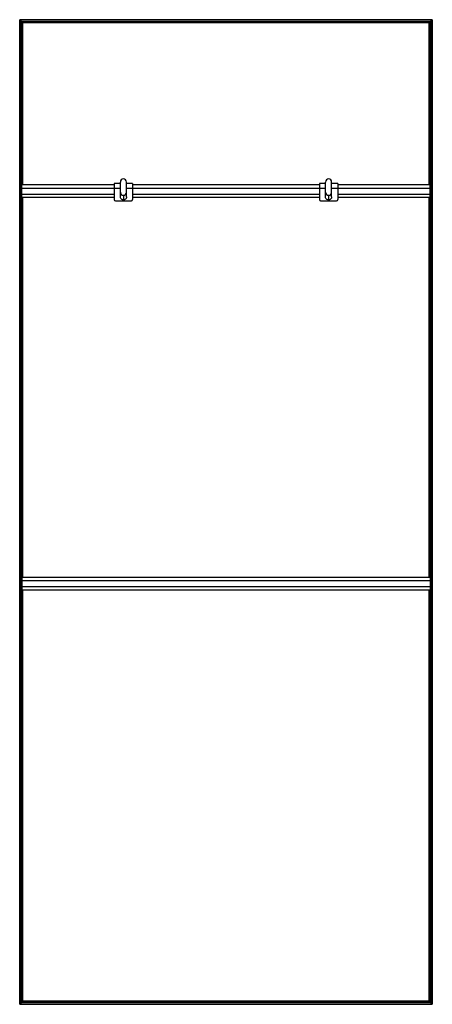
# Model space of a CAD drawing. Header units: millimetres. Extents: x -503 to 503, y -1200 to 1200.
import ezdxf

# ---------------------------------------------------------------- set-up
doc = ezdxf.new("R2010")
doc.units = ezdxf.units.MM

msp = doc.modelspace()

# ---------------------------------------------------------------- linework, layer by layer
at = {"color": 7, "linetype": 'Continuous', "lineweight": 25}
for p, q in [((502.9, 1200), (-502.9, 1200)), ((-502.9, 1200), (-502.9, -1200)), ((502.5, 1199.7), (-502.5, 1199.7)), ((-502.5, 1199.7), (-501.7, 1198.8)), ((-502.5, -1199.7), (-502.5, 1199.7)), ((501.7, 1198.8), (-501.7, 1198.8)), ((-501.7, 1198.8), (-501.7, -1198.8)), ((501.4, 1198.5), (-501.4, 1198.5)), ((-497.6, 1194.8), (-501.4, 1198.5)), ((-501.4, -1198.5), (-501.4, 1198.5)), ((-501.4, 1193.8), (-497.6, 1193.8)), ((497.6, 1194.8), (-497.6, 1194.8)), ((-497.6, 1194.8), (-497.6, 797.2)), ((497.3, 1194.4), (-497.3, 1194.4)), ((-497.3, 1194.4), (-496.5, 1193.6)), ((-497.3, 797.2), (-497.3, 1194.4)), ((496.5, 1193.6), (-496.5, 1193.6)), ((-496.5, 1193.6), (-496.5, 797.2)), ((496.1, 1193.2), (-496.1, 1193.2)), ((-495.4, 1192.5), (-496.1, 1193.2)), ((-496.1, 797.2), (-496.1, 1193.2)), ((495.4, 1192.5), (-495.4, 1192.5)), ((-495.4, 797.2), (-495.4, 1192.5)), ((495.4, 1192.5), (496.1, 1193.2)), ((495.4, 797.2), (495.4, 1192.5)), ((496.1, 1193.2), (496.1, 797.2)), ((497.3, 1194.4), (496.5, 1193.6)), ((496.5, 797.2), (496.5, 1193.6)), ((497.3, 1194.4), (497.3, 797.2)), ((497.6, 1194.8), (501.4, 1198.5)), ((497.6, 797.2), (497.6, 1194.8)), ((501.4, 1193.8), (497.6, 1193.8)), ((501.4, 1198.5), (501.4, -1198.5)), ((501.7, 1198.8), (502.5, 1199.7)), ((501.7, -1198.8), (501.7, 1198.8)), ((502.5, 1199.7), (502.5, -1199.7)), ((502.9, -1200), (502.9, 1200)), ((-497.6, 1174.2), (-501.4, 1174.2)), ((-501.4, 1161.8), (-497.6, 1161.8)), ((497.6, 1174.2), (501.4, 1174.2)), ((501.4, 1161.8), (497.6, 1161.8)), ((-497.6, 1142.2), (-501.4, 1142.2)), ((-501.4, 1129.8), (-497.6, 1129.8)), ((497.6, 1142.2), (501.4, 1142.2)), ((501.4, 1129.8), (497.6, 1129.8)), ((-497.6, 1110.2), (-501.4, 1110.2)), ((497.6, 1110.2), (501.4, 1110.2)), ((-501.4, 1097.8), (-497.6, 1097.8)), ((501.4, 1097.8), (497.6, 1097.8)), ((-497.6, 1078.2), (-501.4, 1078.2)), ((-501.4, 1065.8), (-497.6, 1065.8)), ((497.6, 1078.2), (501.4, 1078.2)), ((501.4, 1065.8), (497.6, 1065.8)), ((-497.6, 1046.2), (-501.4, 1046.2)), ((-501.4, 1033.8), (-497.6, 1033.8)), ((497.6, 1046.2), (501.4, 1046.2)), ((501.4, 1033.8), (497.6, 1033.8)), ((-497.6, 1014.2), (-501.4, 1014.2)), ((497.6, 1014.2), (501.4, 1014.2)), ((-501.4, 1001.8), (-497.6, 1001.8)), ((501.4, 1001.8), (497.6, 1001.8)), ((-497.6, 982.2), (-501.4, 982.2)), ((-501.4, 969.8), (-497.6, 969.8)), ((497.6, 982.2), (501.4, 982.2)), ((501.4, 969.8), (497.6, 969.8)), ((-497.6, 950.2), (-501.4, 950.2)), ((-501.4, 937.8), (-497.6, 937.8)), ((497.6, 950.2), (501.4, 950.2)), ((501.4, 937.8), (497.6, 937.8)), ((-497.6, 918.2), (-501.4, 918.2)), ((497.6, 918.2), (501.4, 918.2)), ((-501.4, 905.8), (-497.6, 905.8)), ((501.4, 905.8), (497.6, 905.8)), ((-497.6, 886.2), (-501.4, 886.2)), ((-501.4, 873.8), (-497.6, 873.8)), ((497.6, 886.2), (501.4, 886.2)), ((501.4, 873.8), (497.6, 873.8)), ((-497.6, 854.2), (-501.4, 854.2)), ((-501.4, 841.8), (-497.6, 841.8)), ((497.6, 854.2), (501.4, 854.2)), ((501.4, 841.8), (497.6, 841.8)), ((-497.6, 822.2), (-501.4, 822.2)), ((497.6, 822.2), (501.4, 822.2)), ((-501.4, 809.8), (-497.6, 809.8)), ((-498, 800.2), (-501, 800.2)), ((-501, 718.8), (-501, 800.2)), ((-498, 718.8), (-498, 800.2)), ((-272.5, 797.2), (-498, 797.2)), ((-257.5, 800.4), (-272.5, 800.4)), ((-272.5, 800.4), (-272.5, 761.7)), ((-257.5, 768.2), (-257.5, 804.3)), ((-242.5, 768.2), (-242.5, 804.3)), ((-227.5, 800.4), (-242.5, 800.4)), ((-227.5, 800.4), (-227.5, 761.7)), ((227.5, 797.2), (-227.5, 797.2)), ((242.5, 800.4), (227.5, 800.4)), ((227.5, 800.4), (227.5, 761.7)), ((242.5, 768.2), (242.5, 804.3)), ((257.5, 768.2), (257.5, 804.3)), ((272.5, 800.4), (257.5, 800.4)), ((272.5, 800.4), (272.5, 761.7)), ((498, 797.2), (272.5, 797.2)), ((501.4, 809.8), (497.6, 809.8)), ((501, 800.2), (498, 800.2)), ((498, 718.8), (498, 800.2)), ((501, 718.8), (501, 800.2)), ((-501, 790.2), (-501.4, 790.2)), ((-501.4, 777.8), (-501, 777.8)), ((-498, 791.2), (-501, 791.2)), ((-498, 789.7), (-257.5, 789.7)), ((-498, 774.7), (-272.5, 774.7)), ((-250, 771.9), (-250, 760.7)), ((-242.5, 789.7), (242.5, 789.7)), ((-227.5, 774.7), (227.5, 774.7)), ((250, 771.9), (250, 760.7)), ((257.5, 789.7), (498, 789.7)), ((272.5, 774.7), (498, 774.7)), ((501, 791.2), (498, 791.2)), ((501, 790.2), (501.4, 790.2)), ((501.4, 777.8), (501, 777.8)), ((-501, 758.2), (-501.4, 758.2)), ((-501.4, 745.8), (-501, 745.8)), ((-498, 763.3), (-501, 763.3)), ((-498, 759.5), (-501, 759.5)), ((-498, 767.2), (-272.5, 767.2)), ((-497.6, 758.2), (-498, 758.2)), ((-498, 745.8), (-497.6, 745.8)), ((-497.6, 767.2), (-497.6, -159.5)), ((-497.3, -159.5), (-497.3, 767.2)), ((-496.5, 767.2), (-496.5, -159.5)), ((-496.1, -159.5), (-496.1, 767.2)), ((-495.4, -159.5), (-495.4, 767.2)), ((-269.5, 758.7), (-230.5, 758.7)), ((-227.5, 767.2), (227.5, 767.2)), ((230.5, 758.7), (269.5, 758.7)), ((272.5, 767.2), (498, 767.2)), ((495.4, -159.5), (495.4, 767.2)), ((496.1, 767.2), (496.1, -159.5)), ((496.5, -159.5), (496.5, 767.2)), ((497.3, 767.2), (497.3, -159.5)), ((497.6, -159.5), (497.6, 767.2)), ((497.6, 758.2), (498, 758.2)), ((498, 745.8), (497.6, 745.8)), ((501, 763.3), (498, 763.3)), ((501, 759.5), (498, 759.5)), ((501, 758.2), (501.4, 758.2)), ((501.4, 745.8), (501, 745.8)), ((-501, 726.2), (-501.4, 726.2)), ((-498, 721.7), (-501, 721.7)), ((-497.6, 726.2), (-498, 726.2)), ((497.6, 726.2), (498, 726.2)), ((501, 721.7), (498, 721.7)), ((501, 726.2), (501.4, 726.2)), ((-501.4, 713.8), (-497.6, 713.8)), ((-498, 718.8), (-501, 718.8)), ((501.4, 713.8), (497.6, 713.8)), ((501, 718.8), (498, 718.8)), ((-497.6, 694.2), (-501.4, 694.2)), ((-501.4, 681.8), (-497.6, 681.8)), ((497.6, 694.2), (501.4, 694.2)), ((501.4, 681.8), (497.6, 681.8)), ((-497.6, 662.2), (-501.4, 662.2)), ((-501.4, 649.8), (-497.6, 649.8)), ((497.6, 662.2), (501.4, 662.2)), ((501.4, 649.8), (497.6, 649.8)), ((-497.6, 630.2), (-501.4, 630.2)), ((497.6, 630.2), (501.4, 630.2)), ((-501.4, 617.8), (-497.6, 617.8)), ((501.4, 617.8), (497.6, 617.8)), ((-497.6, 598.2), (-501.4, 598.2)), ((-501.4, 585.8), (-497.6, 585.8)), ((497.6, 598.2), (501.4, 598.2)), ((501.4, 585.8), (497.6, 585.8)), ((-497.6, 566.2), (-501.4, 566.2)), ((-501.4, 553.8), (-497.6, 553.8)), ((497.6, 566.2), (501.4, 566.2)), ((501.4, 553.8), (497.6, 553.8)), ((-497.6, 534.2), (-501.4, 534.2)), ((497.6, 534.2), (501.4, 534.2)), ((-501.4, 521.8), (-497.6, 521.8)), ((501.4, 521.8), (497.6, 521.8)), ((-497.6, 502.2), (-501.4, 502.2)), ((-501.4, 489.8), (-497.6, 489.8)), ((497.6, 502.2), (501.4, 502.2)), ((501.4, 489.8), (497.6, 489.8)), ((-497.6, 470.2), (-501.4, 470.2)), ((-501.4, 457.8), (-497.6, 457.8)), ((497.6, 470.2), (501.4, 470.2)), ((501.4, 457.8), (497.6, 457.8)), ((-497.6, 438.2), (-501.4, 438.2)), ((497.6, 438.2), (501.4, 438.2)), ((-501.4, 425.8), (-497.6, 425.8)), ((501.4, 425.8), (497.6, 425.8)), ((-497.6, 406.2), (-501.4, 406.2)), ((-501.4, 393.8), (-497.6, 393.8)), ((497.6, 406.2), (501.4, 406.2)), ((501.4, 393.8), (497.6, 393.8)), ((-497.6, 374.2), (-501.4, 374.2)), ((-501.4, 361.8), (-497.6, 361.8)), ((497.6, 374.2), (501.4, 374.2)), ((501.4, 361.8), (497.6, 361.8)), ((-497.6, 342.2), (-501.4, 342.2)), ((497.6, 342.2), (501.4, 342.2)), ((-501.4, 329.8), (-497.6, 329.8)), ((501.4, 329.8), (497.6, 329.8)), ((-497.6, 310.2), (-501.4, 310.2)), ((-501.4, 297.8), (-497.6, 297.8)), ((497.6, 310.2), (501.4, 310.2)), ((501.4, 297.8), (497.6, 297.8)), ((-497.6, 278.2), (-501.4, 278.2)), ((-501.4, 265.8), (-497.6, 265.8)), ((497.6, 278.2), (501.4, 278.2)), ((501.4, 265.8), (497.6, 265.8)), ((-497.6, 246.2), (-501.4, 246.2)), ((497.6, 246.2), (501.4, 246.2)), ((-501.4, 233.8), (-497.6, 233.8)), ((501.4, 233.8), (497.6, 233.8)), ((-497.6, 214.2), (-501.4, 214.2)), ((-501.4, 201.8), (-497.6, 201.8)), ((497.6, 214.2), (501.4, 214.2)), ((501.4, 201.8), (497.6, 201.8)), ((-497.6, 182.2), (-501.4, 182.2)), ((-501.4, 169.8), (-497.6, 169.8)), ((497.6, 182.2), (501.4, 182.2)), ((501.4, 169.8), (497.6, 169.8)), ((-497.6, 150.2), (-501.4, 150.2)), ((497.6, 150.2), (501.4, 150.2)), ((-501.4, 137.8), (-497.6, 137.8)), ((501.4, 137.8), (497.6, 137.8)), ((-497.6, 118.2), (-501.4, 118.2)), ((-501.4, 105.8), (-497.6, 105.8)), ((497.6, 118.2), (501.4, 118.2)), ((501.4, 105.8), (497.6, 105.8)), ((-497.6, 86.2), (-501.4, 86.2)), ((-501.4, 73.8), (-497.6, 73.8)), ((497.6, 86.2), (501.4, 86.2)), ((501.4, 73.8), (497.6, 73.8)), ((-497.6, 54.2), (-501.4, 54.2)), ((497.6, 54.2), (501.4, 54.2)), ((-501.4, 41.8), (-497.6, 41.8)), ((501.4, 41.8), (497.6, 41.8)), ((-497.6, 22.2), (-501.4, 22.2)), ((-501.4, 9.8), (-497.6, 9.8)), ((497.6, 22.2), (501.4, 22.2)), ((501.4, 9.8), (497.6, 9.8)), ((-501.4, -9.8), (-497.6, -9.8)), ((-497.6, -22.2), (-501.4, -22.2)), ((501.4, -9.8), (497.6, -9.8)), ((497.6, -22.2), (501.4, -22.2)), ((-501.4, -41.8), (-497.6, -41.8)), ((501.4, -41.8), (497.6, -41.8)), ((-497.6, -54.2), (-501.4, -54.2)), ((497.6, -54.2), (501.4, -54.2)), ((-501.4, -73.8), (-497.6, -73.8)), ((-497.6, -86.2), (-501.4, -86.2)), ((501.4, -73.8), (497.6, -73.8)), ((497.6, -86.2), (501.4, -86.2)), ((-501.4, -105.8), (-497.6, -105.8)), ((-497.6, -118.2), (-501.4, -118.2)), ((501.4, -105.8), (497.6, -105.8)), ((497.6, -118.2), (501.4, -118.2)), ((-501.4, -137.8), (-497.6, -137.8)), ((501.4, -137.8), (497.6, -137.8)), ((-497.6, -150.2), (-501.4, -150.2)), ((-498, -154.5), (-501, -154.5)), ((-501, -154.5), (-501, -241.2)), ((-498, -164.3), (-501, -164.3)), ((-498, -154.5), (-498, -241.2)), ((498, -159.5), (-498, -159.5)), ((-498, -166.9), (498, -166.9)), ((497.6, -150.2), (501.4, -150.2)), ((501, -154.5), (498, -154.5)), ((498, -154.5), (498, -241.2)), ((501, -164.3), (498, -164.3)), ((501, -154.5), (501, -241.2)), ((-501.4, -169.8), (-501, -169.8)), ((-501, -182.2), (-501.4, -182.2)), ((-498, -184.3), (-501, -184.3)), ((-498, -184.5), (-501, -184.5)), ((-498, -181.9), (498, -181.9)), ((-498, -189.5), (498, -189.5)), ((-497.6, -189.5), (-497.6, -1194.8)), ((-497.3, -1194.4), (-497.3, -189.5)), ((-496.5, -189.5), (-496.5, -1193.6)), ((-496.1, -1193.2), (-496.1, -189.5)), ((-495.4, -1192.5), (-495.4, -189.5)), ((495.4, -1192.5), (495.4, -189.5)), ((496.1, -189.5), (496.1, -1193.2)), ((496.5, -1193.6), (496.5, -189.5)), ((497.3, -189.5), (497.3, -1194.4)), ((497.6, -1194.8), (497.6, -189.5)), ((501, -184.3), (498, -184.3)), ((501, -184.5), (498, -184.5)), ((501.4, -169.8), (501, -169.8)), ((501, -182.2), (501.4, -182.2)), ((-501.4, -201.8), (-501, -201.8)), ((-501, -214.2), (-501.4, -214.2)), ((-498, -194.5), (-501, -194.5)), ((-498, -198.9), (-501, -198.9)), ((-498, -202.5), (-501, -202.5)), ((-498, -201.8), (-497.6, -201.8)), ((-497.6, -214.2), (-498, -214.2)), ((498, -201.8), (497.6, -201.8)), ((497.6, -214.2), (498, -214.2)), ((501, -194.5), (498, -194.5)), ((501, -198.9), (498, -198.9)), ((501, -202.5), (498, -202.5)), ((501.4, -201.8), (501, -201.8)), ((501, -214.2), (501.4, -214.2)), ((-501.4, -233.8), (-501, -233.8)), ((-498, -237.6), (-501, -237.6)), ((-498, -233.8), (-497.6, -233.8)), ((498, -233.8), (497.6, -233.8)), ((501, -237.6), (498, -237.6)), ((501.4, -233.8), (501, -233.8)), ((-497.6, -246.2), (-501.4, -246.2)), ((-498, -241.2), (-501, -241.2)), ((497.6, -246.2), (501.4, -246.2)), ((501, -241.2), (498, -241.2)), ((-501.4, -265.8), (-497.6, -265.8)), ((-497.6, -278.2), (-501.4, -278.2)), ((501.4, -265.8), (497.6, -265.8)), ((497.6, -278.2), (501.4, -278.2)), ((-501.4, -297.8), (-497.6, -297.8)), ((-497.6, -310.2), (-501.4, -310.2)), ((501.4, -297.8), (497.6, -297.8)), ((497.6, -310.2), (501.4, -310.2)), ((-501.4, -329.8), (-497.6, -329.8)), ((501.4, -329.8), (497.6, -329.8)), ((-497.6, -342.2), (-501.4, -342.2)), ((497.6, -342.2), (501.4, -342.2)), ((-501.4, -361.8), (-497.6, -361.8)), ((-497.6, -374.2), (-501.4, -374.2)), ((501.4, -361.8), (497.6, -361.8)), ((497.6, -374.2), (501.4, -374.2)), ((-501.4, -393.8), (-497.6, -393.8)), ((-497.6, -406.2), (-501.4, -406.2)), ((501.4, -393.8), (497.6, -393.8)), ((497.6, -406.2), (501.4, -406.2)), ((-501.4, -425.8), (-497.6, -425.8)), ((501.4, -425.8), (497.6, -425.8)), ((-497.6, -438.2), (-501.4, -438.2)), ((497.6, -438.2), (501.4, -438.2)), ((-501.4, -457.8), (-497.6, -457.8)), ((-497.6, -470.2), (-501.4, -470.2)), ((501.4, -457.8), (497.6, -457.8)), ((497.6, -470.2), (501.4, -470.2)), ((-501.4, -489.8), (-497.6, -489.8)), ((-497.6, -502.2), (-501.4, -502.2)), ((501.4, -489.8), (497.6, -489.8)), ((497.6, -502.2), (501.4, -502.2)), ((-501.4, -521.8), (-497.6, -521.8)), ((501.4, -521.8), (497.6, -521.8)), ((-497.6, -534.2), (-501.4, -534.2)), ((497.6, -534.2), (501.4, -534.2)), ((-501.4, -553.8), (-497.6, -553.8)), ((-497.6, -566.2), (-501.4, -566.2)), ((501.4, -553.8), (497.6, -553.8)), ((497.6, -566.2), (501.4, -566.2)), ((-501.4, -585.8), (-497.6, -585.8)), ((-497.6, -598.2), (-501.4, -598.2)), ((501.4, -585.8), (497.6, -585.8)), ((497.6, -598.2), (501.4, -598.2)), ((-501.4, -617.8), (-497.6, -617.8)), ((501.4, -617.8), (497.6, -617.8)), ((-497.6, -630.2), (-501.4, -630.2)), ((497.6, -630.2), (501.4, -630.2)), ((-501.4, -649.8), (-497.6, -649.8)), ((-497.6, -662.2), (-501.4, -662.2)), ((501.4, -649.8), (497.6, -649.8)), ((497.6, -662.2), (501.4, -662.2)), ((-501.4, -681.8), (-497.6, -681.8)), ((-497.6, -694.2), (-501.4, -694.2)), ((501.4, -681.8), (497.6, -681.8)), ((497.6, -694.2), (501.4, -694.2)), ((-501.4, -713.8), (-497.6, -713.8)), ((501.4, -713.8), (497.6, -713.8)), ((-497.6, -726.2), (-501.4, -726.2)), ((497.6, -726.2), (501.4, -726.2)), ((-501.4, -745.8), (-497.6, -745.8)), ((-497.6, -758.2), (-501.4, -758.2)), ((501.4, -745.8), (497.6, -745.8)), ((497.6, -758.2), (501.4, -758.2)), ((-501.4, -777.8), (-497.6, -777.8)), ((-497.6, -790.2), (-501.4, -790.2)), ((501.4, -777.8), (497.6, -777.8)), ((497.6, -790.2), (501.4, -790.2)), ((-501.4, -809.8), (-497.6, -809.8)), ((501.4, -809.8), (497.6, -809.8)), ((-497.6, -822.2), (-501.4, -822.2)), ((497.6, -822.2), (501.4, -822.2)), ((-501.4, -841.8), (-497.6, -841.8)), ((-497.6, -854.2), (-501.4, -854.2)), ((501.4, -841.8), (497.6, -841.8)), ((497.6, -854.2), (501.4, -854.2)), ((-501.4, -873.8), (-497.6, -873.8)), ((-497.6, -886.2), (-501.4, -886.2)), ((501.4, -873.8), (497.6, -873.8)), ((497.6, -886.2), (501.4, -886.2)), ((-501.4, -905.8), (-497.6, -905.8)), ((501.4, -905.8), (497.6, -905.8)), ((-497.6, -918.2), (-501.4, -918.2)), ((497.6, -918.2), (501.4, -918.2)), ((-501.4, -937.8), (-497.6, -937.8)), ((-497.6, -950.2), (-501.4, -950.2)), ((501.4, -937.8), (497.6, -937.8)), ((497.6, -950.2), (501.4, -950.2)), ((-501.4, -969.8), (-497.6, -969.8)), ((-497.6, -982.2), (-501.4, -982.2)), ((501.4, -969.8), (497.6, -969.8)), ((497.6, -982.2), (501.4, -982.2)), ((-501.4, -1001.8), (-497.6, -1001.8)), ((501.4, -1001.8), (497.6, -1001.8)), ((-497.6, -1014.2), (-501.4, -1014.2)), ((497.6, -1014.2), (501.4, -1014.2)), ((-501.4, -1033.8), (-497.6, -1033.8)), ((-497.6, -1046.2), (-501.4, -1046.2)), ((501.4, -1033.8), (497.6, -1033.8)), ((497.6, -1046.2), (501.4, -1046.2)), ((-501.4, -1065.8), (-497.6, -1065.8)), ((-497.6, -1078.2), (-501.4, -1078.2)), ((501.4, -1065.8), (497.6, -1065.8)), ((497.6, -1078.2), (501.4, -1078.2)), ((-501.4, -1097.8), (-497.6, -1097.8)), ((501.4, -1097.8), (497.6, -1097.8)), ((-497.6, -1110.2), (-501.4, -1110.2)), ((497.6, -1110.2), (501.4, -1110.2)), ((-501.4, -1129.8), (-497.6, -1129.8)), ((-497.6, -1142.2), (-501.4, -1142.2)), ((501.4, -1129.8), (497.6, -1129.8)), ((497.6, -1142.2), (501.4, -1142.2)), ((-501.4, -1161.8), (-497.6, -1161.8)), ((-497.6, -1174.2), (-501.4, -1174.2)), ((501.4, -1161.8), (497.6, -1161.8)), ((497.6, -1174.2), (501.4, -1174.2)), ((-502.9, -1200), (502.9, -1200)), ((-502.5, -1199.7), (-501.7, -1198.8)), ((-502.5, -1199.7), (502.5, -1199.7)), ((-501.7, -1198.8), (501.7, -1198.8)), ((-501.4, -1193.8), (-497.6, -1193.8)), ((-497.6, -1194.8), (-501.4, -1198.5)), ((-501.4, -1198.5), (501.4, -1198.5)), ((-497.6, -1194.8), (497.6, -1194.8)), ((-497.3, -1194.4), (-496.5, -1193.6)), ((-497.3, -1194.4), (497.3, -1194.4)), ((-496.5, -1193.6), (496.5, -1193.6)), ((-495.4, -1192.5), (-496.1, -1193.2)), ((-496.1, -1193.2), (496.1, -1193.2)), ((495.4, -1192.5), (-495.4, -1192.5)), ((495.4, -1192.5), (496.1, -1193.2)), ((497.3, -1194.4), (496.5, -1193.6)), ((501.4, -1193.8), (497.6, -1193.8)), ((497.6, -1194.8), (501.4, -1198.5)), ((502.5, -1199.7), (501.7, -1198.8))]:
    msp.add_line(p, q, dxfattribs=at)
for centre, radius, start, end in [((-250, 804.3), 7.5, 89.9825, 179.9825), ((-250, 804.3), 7.5, 0.0175, 90.0175), ((250, 804.3), 7.5, 89.9825, 179.9825), ((250, 804.3), 7.5, 0.0175, 90.0175), ((-250, 779.4), 7.5, 180.0175, 270.0175), ((-250, 779.3), 7.5, 180.0175, 270.0175), ((-250, 779.4), 7.5, 269.9825, 359.9825), ((-250, 779.3), 7.5, 269.9825, 359.9825), ((250, 779.4), 7.5, 180.0175, 270.0175), ((250, 779.3), 7.5, 180.0175, 270.0175), ((250, 779.4), 7.5, 269.9825, 359.9825), ((250, 779.3), 7.5, 269.9825, 359.9825), ((-269.5, 761.7), 3, 180, 270), ((-230.5, 761.7), 3, 270, 360), ((230.5, 761.7), 3, 180, 270), ((269.5, 761.7), 3, 270, 360)]:
    msp.add_arc(centre, radius, start, end, dxfattribs=at)
for points, knots in [([(-502.5, 1199.7), (-502.6, 1199.7), (-502.6, 1199.7), (-502.7, 1199.8), (-502.7, 1199.9), (-502.8, 1199.9), (-502.8, 1200), (-502.9, 1200), (-502.9, 1200), (-502.9, 1200)], [0, 0, 0, 0, 0.25, 0.25, 0.5, 0.5, 0.75, 0.75, 1, 1, 1, 1]), ([(-502.5, 1199.7), (-502.6, 1199.7), (-502.6, 1199.7), (-502.7, 1199.8), (-502.7, 1199.9), (-502.8, 1199.9), (-502.8, 1200), (-502.9, 1200), (-502.9, 1200), (-502.9, 1200)], [0, 0, 0, 0, 0.25, 0.25, 0.5, 0.5, 0.75, 0.75, 1, 1, 1, 1]), ([(502.5, 1199.7), (502.6, 1199.7), (502.6, 1199.7), (502.7, 1199.8), (502.7, 1199.9), (502.8, 1199.9), (502.8, 1200), (502.9, 1200), (502.9, 1200), (502.9, 1200)], [0, 0, 0, 0, 0.25, 0.25, 0.5, 0.5, 0.75, 0.75, 1, 1, 1, 1]), ([(502.5, 1199.7), (502.6, 1199.7), (502.6, 1199.7), (502.7, 1199.8), (502.7, 1199.9), (502.8, 1199.9), (502.8, 1200), (502.9, 1200), (502.9, 1200), (502.9, 1200)], [0, 0, 0, 0, 0.25, 0.25, 0.5, 0.5, 0.75, 0.75, 1, 1, 1, 1]), ([(-501.4, 1198.5), (-501.4, 1198.5), (-501.4, 1198.5), (-501.4, 1198.5), (-501.4, 1198.6), (-501.5, 1198.6), (-501.5, 1198.7), (-501.6, 1198.8), (-501.7, 1198.8), (-501.7, 1198.8)], [0, 0, 0, 0, 0.25, 0.25, 0.5, 0.5, 0.75, 0.75, 1, 1, 1, 1]), ([(-501.4, 1198.5), (-501.4, 1198.5), (-501.4, 1198.5), (-501.4, 1198.5), (-501.4, 1198.6), (-501.5, 1198.6), (-501.5, 1198.7), (-501.6, 1198.8), (-501.7, 1198.8), (-501.7, 1198.8)], [0, 0, 0, 0, 0.25, 0.25, 0.5, 0.5, 0.75, 0.75, 1, 1, 1, 1]), ([(-497.3, 1194.4), (-497.3, 1194.4), (-497.4, 1194.5), (-497.4, 1194.6), (-497.5, 1194.6), (-497.6, 1194.7), (-497.6, 1194.7), (-497.6, 1194.7), (-497.6, 1194.8), (-497.6, 1194.8)], [0, 0, 0, 0, 0.25, 0.25, 0.5, 0.5, 0.75, 0.75, 1, 1, 1, 1]), ([(-497.3, 1194.4), (-497.3, 1194.4), (-497.4, 1194.5), (-497.4, 1194.6), (-497.5, 1194.6), (-497.6, 1194.7), (-497.6, 1194.7), (-497.6, 1194.7), (-497.6, 1194.8), (-497.6, 1194.8)], [0, 0, 0, 0, 0.25, 0.25, 0.5, 0.5, 0.75, 0.75, 1, 1, 1, 1]), ([(-496.1, 1193.2), (-496.1, 1193.2), (-496.1, 1193.3), (-496.2, 1193.3), (-496.2, 1193.3), (-496.3, 1193.4), (-496.3, 1193.4), (-496.4, 1193.5), (-496.4, 1193.6), (-496.5, 1193.6)], [0, 0, 0, 0, 0.25, 0.25, 0.5, 0.5, 0.75, 0.75, 1, 1, 1, 1]), ([(-496.1, 1193.2), (-496.1, 1193.2), (-496.1, 1193.3), (-496.2, 1193.3), (-496.2, 1193.3), (-496.3, 1193.4), (-496.3, 1193.4), (-496.4, 1193.5), (-496.4, 1193.6), (-496.5, 1193.6)], [0, 0, 0, 0, 0.25, 0.25, 0.5, 0.5, 0.75, 0.75, 1, 1, 1, 1]), ([(496.1, 1193.2), (496.1, 1193.2), (496.1, 1193.3), (496.2, 1193.3), (496.2, 1193.3), (496.3, 1193.4), (496.3, 1193.4), (496.4, 1193.5), (496.4, 1193.6), (496.5, 1193.6)], [0, 0, 0, 0, 0.25, 0.25, 0.5, 0.5, 0.75, 0.75, 1, 1, 1, 1]), ([(496.1, 1193.2), (496.1, 1193.2), (496.1, 1193.3), (496.2, 1193.3), (496.2, 1193.3), (496.3, 1193.4), (496.3, 1193.4), (496.4, 1193.5), (496.4, 1193.6), (496.5, 1193.6)], [0, 0, 0, 0, 0.25, 0.25, 0.5, 0.5, 0.75, 0.75, 1, 1, 1, 1]), ([(497.3, 1194.4), (497.3, 1194.4), (497.4, 1194.5), (497.4, 1194.6), (497.5, 1194.6), (497.6, 1194.7), (497.6, 1194.7), (497.6, 1194.7), (497.6, 1194.8), (497.6, 1194.8)], [0, 0, 0, 0, 0.25, 0.25, 0.5, 0.5, 0.75, 0.75, 1, 1, 1, 1]), ([(497.3, 1194.4), (497.3, 1194.4), (497.4, 1194.5), (497.4, 1194.6), (497.5, 1194.6), (497.6, 1194.7), (497.6, 1194.7), (497.6, 1194.7), (497.6, 1194.8), (497.6, 1194.8)], [0, 0, 0, 0, 0.25, 0.25, 0.5, 0.5, 0.75, 0.75, 1, 1, 1, 1]), ([(501.4, 1198.5), (501.4, 1198.5), (501.4, 1198.5), (501.4, 1198.5), (501.4, 1198.6), (501.5, 1198.6), (501.5, 1198.7), (501.6, 1198.8), (501.7, 1198.8), (501.7, 1198.8)], [0, 0, 0, 0, 0.25, 0.25, 0.5, 0.5, 0.75, 0.75, 1, 1, 1, 1]), ([(501.4, 1198.5), (501.4, 1198.5), (501.4, 1198.5), (501.4, 1198.5), (501.4, 1198.6), (501.5, 1198.6), (501.5, 1198.7), (501.6, 1198.8), (501.7, 1198.8), (501.7, 1198.8)], [0, 0, 0, 0, 0.25, 0.25, 0.5, 0.5, 0.75, 0.75, 1, 1, 1, 1]), ([(-250, 760.7), (-250.7, 760.7), (-252.1, 760.9), (-254.2, 761.8), (-256, 763.4), (-257.3, 765.7), (-257.4, 767.4), (-257.5, 768.2)], [0, 0, 0, 0, 0.176761, 0.367059, 0.563454, 0.790215, 1, 1, 1, 1]), ([(-242.5, 768.2), (-242.6, 767.5), (-242.7, 766.1), (-243.6, 764), (-245.2, 762.2), (-247.5, 760.9), (-249.2, 760.8), (-250, 760.7)], [0, 0, 0, 0, 0.176865, 0.367239, 0.563648, 0.790336, 1, 1, 1, 1]), ([(250, 760.7), (249.3, 760.7), (247.9, 760.9), (245.8, 761.8), (244, 763.4), (242.7, 765.7), (242.6, 767.4), (242.5, 768.2)], [0, 0, 0, 0, 0.176761, 0.367059, 0.563454, 0.790215, 1, 1, 1, 1]), ([(257.5, 768.2), (257.4, 767.5), (257.3, 766.1), (256.4, 764), (254.8, 762.2), (252.5, 760.9), (250.8, 760.8), (250, 760.7)], [0, 0, 0, 0, 0.176865, 0.367239, 0.563648, 0.790336, 1, 1, 1, 1]), ([(-502.5, -1199.7), (-502.6, -1199.7), (-502.6, -1199.7), (-502.7, -1199.8), (-502.7, -1199.9), (-502.8, -1199.9), (-502.8, -1200), (-502.9, -1200), (-502.9, -1200), (-502.9, -1200)], [0, 0, 0, 0, 0.25, 0.25, 0.5, 0.5, 0.75, 0.75, 1, 1, 1, 1]), ([(-502.5, -1199.7), (-502.6, -1199.7), (-502.6, -1199.7), (-502.7, -1199.8), (-502.7, -1199.9), (-502.8, -1199.9), (-502.8, -1200), (-502.9, -1200), (-502.9, -1200), (-502.9, -1200)], [0, 0, 0, 0, 0.25, 0.25, 0.5, 0.5, 0.75, 0.75, 1, 1, 1, 1]), ([(-501.4, -1198.5), (-501.4, -1198.5), (-501.4, -1198.5), (-501.4, -1198.5), (-501.4, -1198.6), (-501.5, -1198.6), (-501.5, -1198.7), (-501.6, -1198.8), (-501.7, -1198.8), (-501.7, -1198.8)], [0, 0, 0, 0, 0.25, 0.25, 0.5, 0.5, 0.75, 0.75, 1, 1, 1, 1]), ([(-501.4, -1198.5), (-501.4, -1198.5), (-501.4, -1198.5), (-501.4, -1198.5), (-501.4, -1198.6), (-501.5, -1198.6), (-501.5, -1198.7), (-501.6, -1198.8), (-501.7, -1198.8), (-501.7, -1198.8)], [0, 0, 0, 0, 0.25, 0.25, 0.5, 0.5, 0.75, 0.75, 1, 1, 1, 1]), ([(-497.3, -1194.4), (-497.3, -1194.4), (-497.4, -1194.5), (-497.4, -1194.6), (-497.5, -1194.6), (-497.6, -1194.7), (-497.6, -1194.7), (-497.6, -1194.7), (-497.6, -1194.8), (-497.6, -1194.8)], [0, 0, 0, 0, 0.25, 0.25, 0.5, 0.5, 0.75, 0.75, 1, 1, 1, 1]), ([(-497.3, -1194.4), (-497.3, -1194.4), (-497.4, -1194.5), (-497.4, -1194.6), (-497.5, -1194.6), (-497.6, -1194.7), (-497.6, -1194.7), (-497.6, -1194.7), (-497.6, -1194.8), (-497.6, -1194.8)], [0, 0, 0, 0, 0.25, 0.25, 0.5, 0.5, 0.75, 0.75, 1, 1, 1, 1]), ([(-496.1, -1193.2), (-496.1, -1193.2), (-496.1, -1193.3), (-496.2, -1193.3), (-496.2, -1193.3), (-496.3, -1193.4), (-496.3, -1193.4), (-496.4, -1193.5), (-496.4, -1193.6), (-496.5, -1193.6)], [0, 0, 0, 0, 0.25, 0.25, 0.5, 0.5, 0.75, 0.75, 1, 1, 1, 1]), ([(-496.1, -1193.2), (-496.1, -1193.2), (-496.1, -1193.3), (-496.2, -1193.3), (-496.2, -1193.3), (-496.3, -1193.4), (-496.3, -1193.4), (-496.4, -1193.5), (-496.4, -1193.6), (-496.5, -1193.6)], [0, 0, 0, 0, 0.25, 0.25, 0.5, 0.5, 0.75, 0.75, 1, 1, 1, 1]), ([(496.1, -1193.2), (496.1, -1193.2), (496.1, -1193.3), (496.2, -1193.3), (496.2, -1193.3), (496.3, -1193.4), (496.3, -1193.4), (496.4, -1193.5), (496.4, -1193.6), (496.5, -1193.6)], [0, 0, 0, 0, 0.25, 0.25, 0.5, 0.5, 0.75, 0.75, 1, 1, 1, 1]), ([(496.1, -1193.2), (496.1, -1193.2), (496.1, -1193.3), (496.2, -1193.3), (496.2, -1193.3), (496.3, -1193.4), (496.3, -1193.4), (496.4, -1193.5), (496.4, -1193.6), (496.5, -1193.6)], [0, 0, 0, 0, 0.25, 0.25, 0.5, 0.5, 0.75, 0.75, 1, 1, 1, 1]), ([(497.3, -1194.4), (497.3, -1194.4), (497.4, -1194.5), (497.4, -1194.6), (497.5, -1194.6), (497.6, -1194.7), (497.6, -1194.7), (497.6, -1194.7), (497.6, -1194.8), (497.6, -1194.8)], [0, 0, 0, 0, 0.25, 0.25, 0.5, 0.5, 0.75, 0.75, 1, 1, 1, 1]), ([(497.3, -1194.4), (497.3, -1194.4), (497.4, -1194.5), (497.4, -1194.6), (497.5, -1194.6), (497.6, -1194.7), (497.6, -1194.7), (497.6, -1194.7), (497.6, -1194.8), (497.6, -1194.8)], [0, 0, 0, 0, 0.25, 0.25, 0.5, 0.5, 0.75, 0.75, 1, 1, 1, 1]), ([(501.4, -1198.5), (501.4, -1198.5), (501.4, -1198.5), (501.4, -1198.5), (501.4, -1198.6), (501.5, -1198.6), (501.5, -1198.7), (501.6, -1198.8), (501.7, -1198.8), (501.7, -1198.8)], [0, 0, 0, 0, 0.25, 0.25, 0.5, 0.5, 0.75, 0.75, 1, 1, 1, 1]), ([(501.4, -1198.5), (501.4, -1198.5), (501.4, -1198.5), (501.4, -1198.5), (501.4, -1198.6), (501.5, -1198.6), (501.5, -1198.7), (501.6, -1198.8), (501.7, -1198.8), (501.7, -1198.8)], [0, 0, 0, 0, 0.25, 0.25, 0.5, 0.5, 0.75, 0.75, 1, 1, 1, 1]), ([(502.5, -1199.7), (502.6, -1199.7), (502.6, -1199.7), (502.7, -1199.8), (502.7, -1199.9), (502.8, -1199.9), (502.8, -1200), (502.9, -1200), (502.9, -1200), (502.9, -1200)], [0, 0, 0, 0, 0.25, 0.25, 0.5, 0.5, 0.75, 0.75, 1, 1, 1, 1]), ([(502.5, -1199.7), (502.6, -1199.7), (502.6, -1199.7), (502.7, -1199.8), (502.7, -1199.9), (502.8, -1199.9), (502.8, -1200), (502.9, -1200), (502.9, -1200), (502.9, -1200)], [0, 0, 0, 0, 0.25, 0.25, 0.5, 0.5, 0.75, 0.75, 1, 1, 1, 1])]:
    msp.add_open_spline(points, degree=3, knots=knots, dxfattribs=at)

doc.saveas('drawing.dxf')
